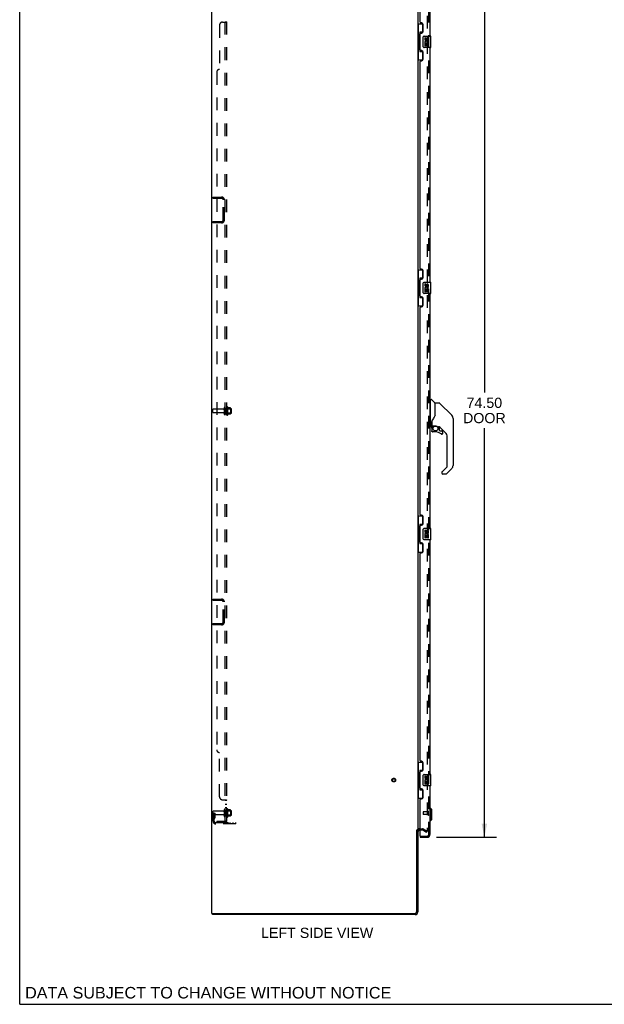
# Model space of a CAD drawing. Header units: inches. Extents: x 0 to 202, y 0 to 130.
# Tile 1 of 23: x 0 to 51, y 0 to 86. Entities that reach past the tile are written whole.
import ezdxf

# ---------------------------------------------------------------- set-up
doc = ezdxf.new("R2010")
doc.units = ezdxf.units.IN
doc.header["$LTSCALE"] = 11.084473
doc.header["$MEASUREMENT"] = 0
doc.linetypes.add('HIDDEN', pattern=[0.2, 0.1, -0.1])
doc.layers.get('0').update_dxf_attribs({"linetype": 'CONTINUOUS'})
for name, color, linetype in [('DEFAULT_2', 8, 'HIDDEN'), ('DIMENSIONS', 7, 'CONTINUOUS'), ('DOOR_ASSEMBLY', 7, 'CONTINUOUS'), ('SUBPANEL', 7, 'CONTINUOUS')]:
    doc.layers.add(name, color=color, linetype=linetype)
doc.styles.get("Standard").update_dxf_attribs({"font": 'arial.ttf'})
doc.dimstyles.new('DIMSTYLE_1', dxfattribs={"dimtxt": 0.889129, "dimasz": 1.185505, "dimexe": 0.09, "dimexo": 0.07, "dimgap": 0.0375, "dimtad": 0, "dimtih": 1, "dimtoh": 1, "dimzin": 4, "dimdsep": 46, "dimtxsty": 'Standard', "dimblk": '_FILLED', "dimblk1": '_FILLED', "dimblk2": '_FILLED', "dimcen": 0.09, "dimadec": 3, "dimazin": 1, "dimtfac": 1, "dimtdec": 3, "dimtofl": 0, "dimtmove": 0, "dimatfit": 3, "dimldrblk": '_FILLED', "dimfxl": 0, "dimtolj": 1, "dimtzin": 4, "dimarcsym": 0})

# ---------------------------------------------------------------- blocks, each defined once
blk = doc.blocks.new('_FILLED')
at = {"color": 0, "linetype": 'ByBlock'}
blk.add_solid([(0, 0), (-1, 0.2), (-1, -0.2)], dxfattribs=at)
blk = doc.blocks.new('*D4')
at = {"layer": 'DIMENSIONS', "color": 2, "linetype": 'Continuous'}
for p, q in [((36.418, 89.089), (41.651, 89.089)), ((40.584, 89.089), (40.584, 53.441)), ((40.584, 14.589), (40.584, 50.329)), ((36.418, 14.589), (41.651, 14.589))]:
    blk.add_line(p, q, dxfattribs=at)
at = {"layer": 'DIMENSIONS', "color": 2, "linetype": 'Continuous', "xscale": 1.1855051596, "yscale": 1.1855051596, "zscale": 1.1855051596}
for p, rotation in [((40.584, 89.089), 90), ((40.584, 14.589), 270)]:
    blk.add_blockref('_FILLED', p, dxfattribs=dict(at, rotation=rotation))
at = {"layer": 'DIMENSIONS', "color": 2, "linetype": 'Continuous', "insert": (40.584, 52.996), "char_height": 0.8891, "width": 3.72178, "attachment_point": 2, "line_spacing_factor": 0.9}
blk.add_mtext('74.50\\PDOOR', dxfattribs=at)

msp = doc.modelspace()

# ---------------------------------------------------------------- linework, layer by layer
at = {"color": 7, "linetype": 'Continuous'}
for p, q in [((0, 0), (0, 130.406)), ((16.777, 7.943), (16.777, 91.735)), ((34.777, 88.391), (34.777, 15.287)), ((34.673, 8.086), (34.673, 15.246)), ((34.673, 15.235), (34.777, 15.235)), ((34.777, 15.235), (34.777, 8.086)), ((34.92, 15.235), (34.981, 15.235)), ((16.777, 7.943), (16.835, 7.943)), ((16.829, 7.839), (16.829, 7.943)), ((34.531, 7.839), (16.829, 7.839)), ((16.865, 7.943), (34.531, 7.943)), ((0, 0), (201.536, 0))]:
    msp.add_line(p, q, dxfattribs=at)
at = {"color": 3, "linetype": 'Continuous'}
msp.add_line((16.835, 7.943), (16.865, 7.943), dxfattribs=at)
at = {"color": 7, "linetype": 'Continuous'}
for centre, radius, start, end in [((34.92, 15.093), 0.142, 90, 180), ((34.531, 8.086), 0.246, 270, 360), ((34.531, 8.086), 0.142, 270, 360)]:
    msp.add_arc(centre, radius, start, end, dxfattribs=at)
at = {"layer": 'DEFAULT_2', "color": 8, "linetype": 'HIDDEN'}
for p, q in [((35.59, 88.573), (35.59, 15.105)), ((16.881, 70.423), (16.881, 70.527)), ((16.881, 70.527), (17.635, 70.527)), ((16.881, 70.423), (17.635, 70.423)), ((17.777, 68.523), (17.777, 70.28)), ((17.881, 68.523), (17.881, 70.28)), ((16.881, 68.381), (16.881, 68.277)), ((16.881, 68.381), (17.635, 68.381)), ((17.635, 68.277), (16.881, 68.277)), ((16.881, 51.703), (16.881, 51.975)), ((17.791, 52.005), (16.911, 52.005)), ((17.791, 51.673), (16.911, 51.673)), ((17.853, 52.104), (17.853, 51.575)), ((17.959, 52.104), (17.959, 51.575)), ((18.476, 52.022), (17.959, 52.022)), ((18.476, 51.656), (17.959, 51.656)), ((18.084, 52.173), (18.084, 51.505)), ((18.104, 52.023), (18.084, 52.043)), ((18.104, 51.656), (18.084, 51.636)), ((18.104, 52.023), (18.104, 51.656)), ((18.104, 52.023), (18.4, 52.023)), ((18.104, 51.656), (18.4, 51.656)), ((18.154, 52.195), (18.154, 51.483)), ((18.41, 52.117), (18.182, 52.117)), ((18.4, 52.023), (18.42, 52.043)), ((18.4, 52.023), (18.4, 51.656)), ((18.4, 51.656), (18.42, 51.636)), ((18.42, 52.095), (18.42, 51.583)), ((18.506, 51.686), (18.506, 51.992)), ((18.41, 51.562), (18.182, 51.562)), ((16.881, 35.402), (17.635, 35.402)), ((16.881, 35.298), (16.881, 35.402)), ((16.881, 35.298), (17.635, 35.298)), ((17.777, 33.398), (17.777, 35.155)), ((17.881, 33.398), (17.881, 35.155)), ((16.881, 33.256), (17.635, 33.256)), ((16.881, 33.256), (16.881, 33.152)), ((17.635, 33.152), (16.881, 33.152)), ((16.881, 16.013), (16.881, 16.85)), ((16.985, 16.714), (16.881, 16.714)), ((17.791, 16.88), (16.911, 16.88)), ((17.791, 16.548), (16.911, 16.548)), ((16.969, 16.368), (16.92, 16.3)), ((16.971, 16.374), (16.971, 16.714)), ((16.971, 16.539), (17.075, 16.539)), ((16.985, 16.714), (17.075, 16.714)), ((16.985, 16.013), (16.985, 16.714)), ((17.075, 16.374), (17.075, 16.714)), ((17.853, 16.979), (17.853, 16.45)), ((17.959, 16.979), (17.959, 16.45)), ((18.476, 16.897), (17.959, 16.897)), ((18.476, 16.531), (17.959, 16.531)), ((18.084, 17.048), (18.084, 16.38)), ((18.104, 16.898), (18.084, 16.918)), ((18.104, 16.531), (18.084, 16.511)), ((18.104, 16.898), (18.4, 16.898)), ((18.104, 16.898), (18.104, 16.531)), ((18.104, 16.531), (18.4, 16.531)), ((18.154, 17.07), (18.154, 16.358)), ((18.41, 16.992), (18.182, 16.992)), ((18.41, 16.437), (18.182, 16.437)), ((18.4, 16.898), (18.42, 16.918)), ((18.4, 16.898), (18.4, 16.531)), ((18.4, 16.531), (18.42, 16.511)), ((18.42, 16.97), (18.42, 16.458)), ((18.506, 16.561), (18.506, 16.867)), ((17.054, 16.307), (17.005, 16.239)), ((17.128, 15.87), (18.881, 15.87)), ((18.881, 15.766), (17.128, 15.766)), ((18.378, 15.766), (18.378, 15.87)), ((18.634, 15.766), (18.634, 15.87)), ((18.881, 15.766), (18.881, 15.87)), ((34.92, 15.339), (35.181, 15.339)), ((34.981, 15.235), (35.181, 15.235)), ((35.198, 15.231), (35.538, 15.034)), ((35.25, 15.321), (35.59, 15.125)), ((35.538, 15.034), (35.59, 15.125))]:
    msp.add_line(p, q, dxfattribs=at)
for points in [[(35.572, 15.085), (35.572, 15.085), (35.57, 15.085), (35.568, 15.085), (35.566, 15.086), (35.565, 15.087)], [(35.59, 15.105), (35.59, 15.102), (35.589, 15.1), (35.589, 15.098), (35.588, 15.096), (35.587, 15.094), (35.586, 15.092), (35.585, 15.09), (35.583, 15.089), (35.581, 15.088), (35.58, 15.086), (35.578, 15.086), (35.576, 15.085), (35.574, 15.085), (35.572, 15.085)]]:
    msp.add_lwpolyline(points, dxfattribs=at)
for radius in [0.164, 0.124]:
    msp.add_circle((32.673, 19.589), radius, dxfattribs=at)
for centre, radius, start, end in [((17.635, 70.28), 0.246, 0, 90), ((17.635, 70.28), 0.142, 0, 90), ((17.635, 68.523), 0.246, 270, 360), ((17.635, 68.523), 0.142, 270, 360), ((16.911, 51.975), 0.03, 90, 180), ((16.911, 51.703), 0.03, 180, 270), ((17.791, 52.068), 0.0625, 270, 360), ((17.791, 51.611), 0.0625, 0, 90), ((17.906, 52.104), 0.053, 360, 180), ((18.123, 52.173), 0.0384, 34.44966, 180), ((17.554, 51.839), 0.698, 23.96793, 30.66313), ((18.201, 52.127), 0.01, 203.96793, 270), ((18.41, 52.107), 0.01, 5.19383, 90), ((18.279, 52.095), 0.141, 0, 5.20805), ((18.476, 51.992), 0.03, 359.99999, 90), ((18.476, 51.686), 0.03, 270, 0.00001), ((17.906, 51.575), 0.053, 180, 0), ((18.123, 51.505), 0.0384, 180, 325.55034), ((17.554, 51.839), 0.698, 329.33687, 336.03207), ((18.201, 51.552), 0.01, 90, 156.03207), ((18.41, 51.572), 0.01, 270, 354.80617), ((18.279, 51.583), 0.141, 354.79195, 360), ((17.635, 35.155), 0.246, 0, 90), ((17.635, 35.155), 0.142, 0, 90), ((17.635, 33.398), 0.246, 270, 360), ((17.635, 33.398), 0.142, 270, 360), ((16.911, 16.85), 0.03, 90, 180), ((16.911, 16.578), 0.03, 180, 270), ((16.961, 16.374), 0.01, 324.24611, 360), ((16.961, 16.374), 0.114, 324.24611, 360), ((17.791, 16.943), 0.0625, 270, 360), ((17.791, 16.486), 0.0625, 0, 90), ((17.906, 16.979), 0.053, 360, 180), ((17.906, 16.45), 0.053, 180, 0), ((18.123, 17.048), 0.0384, 34.44966, 180), ((18.123, 16.38), 0.0384, 180, 325.55034), ((17.554, 16.714), 0.698, 23.96793, 30.66313), ((17.554, 16.714), 0.698, 329.33687, 336.03207), ((18.201, 17.002), 0.01, 203.96793, 270), ((18.201, 16.427), 0.01, 90, 156.03207), ((18.41, 16.982), 0.01, 5.19383, 90), ((18.41, 16.447), 0.01, 270, 354.80617), ((18.279, 16.97), 0.141, 0, 5.20805), ((18.279, 16.458), 0.141, 354.79195, 360), ((18.476, 16.867), 0.03, 359.99999, 90), ((18.476, 16.561), 0.03, 270, 0.00001), ((17.089, 16.178), 0.208, 144.24611, 180), ((17.128, 16.013), 0.246, 180, 270), ((17.089, 16.178), 0.104, 144.24611, 180), ((17.128, 16.013), 0.142, 180, 270), ((34.92, 15.093), 0.246, 90, 180), ((35.181, 15.202), 0.137, 60, 90), ((35.181, 15.202), 0.033, 60, 90)]:
    msp.add_arc(centre, radius, start, end, dxfattribs=at)
at = {"layer": 'DOOR_ASSEMBLY', "color": 3, "linetype": 'Continuous'}
for p, q in [((34.981, 85.797), (34.981, 88.965)), ((35.835, 88.843), (35.835, 84.589)), ((35.101, 85.737), (35.041, 85.737)), ((35.231, 84.987), (35.231, 85.607)), ((34.981, 83.382), (34.981, 84.797)), ((35.041, 84.857), (35.101, 84.857)), ((35.835, 83.589), (35.835, 63.089)), ((35.101, 83.322), (35.041, 83.322)), ((35.231, 82.572), (35.231, 83.192)), ((34.981, 64.297), (34.981, 82.382)), ((35.041, 82.442), (35.101, 82.442)), ((35.101, 64.237), (35.041, 64.237)), ((35.231, 63.487), (35.231, 64.107)), ((34.981, 61.882), (34.981, 63.297)), ((35.041, 63.357), (35.101, 63.357)), ((35.835, 62.089), (35.835, 41.589)), ((35.101, 61.822), (35.041, 61.822)), ((35.231, 61.072), (35.231, 61.692)), ((34.981, 42.797), (34.981, 60.882)), ((35.041, 60.942), (35.101, 60.942)), ((35.101, 42.737), (35.041, 42.737)), ((35.231, 41.987), (35.231, 42.607)), ((34.981, 40.382), (34.981, 41.797)), ((35.041, 41.857), (35.101, 41.857)), ((35.835, 40.589), (35.835, 20.089)), ((35.101, 40.322), (35.041, 40.322)), ((35.231, 39.572), (35.231, 40.192)), ((34.981, 21.297), (34.981, 39.382)), ((35.041, 39.442), (35.101, 39.442)), ((35.101, 21.237), (35.041, 21.237)), ((35.231, 20.487), (35.231, 21.107)), ((34.981, 18.882), (34.981, 20.297)), ((35.041, 20.357), (35.101, 20.357)), ((35.835, 19.089), (35.835, 14.836)), ((35.101, 18.822), (35.041, 18.822)), ((35.231, 18.072), (35.231, 18.692)), ((34.981, 14.713), (34.981, 17.882)), ((35.041, 17.942), (35.101, 17.942)), ((34.981, 14.589), (35.589, 14.589))]:
    msp.add_line(p, q, dxfattribs=at)
at = {"layer": 'DOOR_ASSEMBLY', "color": 8, "linetype": 'HIDDEN'}
for p, q in [((35.731, 14.836), (35.731, 88.843)), ((35.231, 16.807), (35.231, 16.579)), ((35.688, 16.817), (35.241, 16.817)), ((35.688, 16.569), (35.241, 16.569)), ((35.688, 16.835), (35.688, 16.551)), ((35.001, 14.693), (35.589, 14.693))]:
    msp.add_line(p, q, dxfattribs=at)
at = {"layer": 'DOOR_ASSEMBLY', "color": 7, "linetype": 'Continuous'}
for p, q in [((34.777, 85.664), (35.218, 85.664)), ((34.816, 85.664), (34.816, 84.639)), ((35.181, 85.664), (35.181, 84.884)), ((34.795, 84.639), (34.795, 83.539)), ((34.795, 84.639), (34.917, 84.639)), ((34.917, 84.669), (34.917, 84.69)), ((34.917, 83.539), (34.917, 84.639)), ((34.954, 84.929), (34.954, 83.249)), ((35.181, 84.929), (34.954, 84.929)), ((35.24, 83.689), (35.24, 84.489)), ((35.34, 84.589), (35.88, 84.589)), ((35.378, 84.435), (35.378, 84.299)), ((35.441, 84.435), (35.378, 84.435)), ((35.441, 84.299), (35.441, 84.435)), ((35.506, 84.361), (35.506, 84.292)), ((35.566, 84.299), (35.566, 84.34)), ((35.629, 84.341), (35.629, 84.204)), ((35.692, 84.204), (35.692, 84.341)), ((35.895, 83.604), (35.895, 84.574)), ((34.795, 83.539), (34.917, 83.539)), ((34.816, 83.539), (34.816, 82.514)), ((34.917, 83.488), (34.917, 83.509)), ((35.88, 83.589), (35.34, 83.589)), ((35.378, 83.974), (35.378, 83.743)), ((35.396, 83.974), (35.378, 83.974)), ((35.378, 83.743), (35.441, 83.743)), ((35.43, 83.974), (35.458, 83.993)), ((35.43, 83.974), (35.692, 83.974)), ((35.441, 83.743), (35.441, 83.911)), ((35.441, 83.911), (35.506, 83.911)), ((35.506, 83.911), (35.506, 83.775)), ((35.506, 83.775), (35.566, 83.775)), ((35.566, 83.775), (35.566, 83.911)), ((35.566, 83.911), (35.629, 83.911)), ((35.622, 84.01), (35.679, 83.985)), ((35.629, 84.204), (35.692, 84.204)), ((35.629, 83.911), (35.629, 83.743)), ((35.629, 83.743), (35.692, 83.743)), ((35.692, 83.743), (35.692, 83.974)), ((34.954, 83.249), (35.181, 83.249)), ((35.181, 83.294), (35.181, 82.514)), ((34.777, 82.514), (35.218, 82.514)), ((34.777, 64.164), (35.218, 64.164)), ((34.816, 64.164), (34.816, 63.139)), ((35.181, 64.164), (35.181, 63.384)), ((34.795, 63.139), (34.795, 62.039)), ((34.795, 63.139), (34.917, 63.139)), ((34.917, 63.169), (34.917, 63.19)), ((34.917, 62.039), (34.917, 63.139)), ((34.954, 63.429), (34.954, 61.749)), ((35.181, 63.429), (34.954, 63.429)), ((35.24, 62.189), (35.24, 62.989)), ((35.34, 63.089), (35.88, 63.089)), ((35.378, 62.935), (35.378, 62.799)), ((35.441, 62.935), (35.378, 62.935)), ((35.441, 62.799), (35.441, 62.935)), ((35.506, 62.861), (35.506, 62.792)), ((35.566, 62.799), (35.566, 62.84)), ((35.629, 62.841), (35.629, 62.704)), ((35.692, 62.704), (35.692, 62.841)), ((35.895, 62.104), (35.895, 63.074)), ((34.795, 62.039), (34.917, 62.039)), ((34.816, 62.039), (34.816, 61.014)), ((34.917, 61.988), (34.917, 62.009)), ((35.88, 62.089), (35.34, 62.089)), ((35.378, 62.474), (35.378, 62.243)), ((35.396, 62.474), (35.378, 62.474)), ((35.378, 62.243), (35.441, 62.243)), ((35.43, 62.474), (35.458, 62.493)), ((35.43, 62.474), (35.692, 62.474)), ((35.441, 62.243), (35.441, 62.411)), ((35.441, 62.411), (35.506, 62.411)), ((35.506, 62.411), (35.506, 62.275)), ((35.506, 62.275), (35.566, 62.275)), ((35.566, 62.275), (35.566, 62.411)), ((35.566, 62.411), (35.629, 62.411)), ((35.622, 62.51), (35.679, 62.485)), ((35.629, 62.704), (35.692, 62.704)), ((35.629, 62.411), (35.629, 62.243)), ((35.629, 62.243), (35.692, 62.243)), ((35.692, 62.243), (35.692, 62.474)), ((34.954, 61.749), (35.181, 61.749)), ((35.181, 61.794), (35.181, 61.014)), ((34.777, 61.014), (35.218, 61.014)), ((35.875, 52.784), (35.835, 52.784)), ((35.875, 50.469), (35.875, 52.835)), ((35.882, 52.843), (35.937, 52.843)), ((36.26, 52.537), (35.965, 52.831)), ((36.268, 52.516), (36.268, 51.464)), ((36.276, 51.476), (36.276, 52.52)), ((36.637, 52.528), (36.284, 52.528)), ((36.693, 52.505), (37.736, 51.462)), ((36.268, 51.652), (36.27, 51.652)), ((37.43, 51.768), (37.43, 51.768)), ((37.736, 51.462), (37.442, 51.756)), ((35.993, 50.906), (35.993, 50.903)), ((35.993, 50.903), (35.993, 50.5)), ((36.002, 50.932), (36, 50.907)), ((36, 50.552), (36, 50.907)), ((36, 50.861), (36, 50.863)), ((37.803, 51.372), (37.803, 51.372)), ((37.851, 51.184), (37.851, 47.081)), ((35.875, 50.52), (35.835, 50.52)), ((35.953, 50.461), (35.882, 50.461)), ((35.997, 50.328), (35.997, 50.09)), ((35.999, 50.328), (36.008, 50.328)), ((36.008, 50.09), (35.999, 50.09)), ((36.02, 50.532), (36.315, 50.532)), ((36.119, 50.532), (36.054, 50.467)), ((36.06, 50.462), (36.058, 50.464)), ((36.062, 50.459), (36.06, 50.462)), ((36.312, 50.012), (36.075, 50.012)), ((36.315, 50.532), (36.319, 50.532)), ((36.51, 50.461), (36.512, 50.461)), ((36.512, 50.461), (36.588, 50.461)), ((36.626, 50.457), (36.626, 50.174)), ((36.63, 50.166), (36.702, 50.094)), ((37.166, 49.965), (36.671, 50.46)), ((36.71, 50.09), (36.863, 50.09)), ((36.941, 50.012), (36.941, 49.892)), ((36.939, 49.892), (36.931, 49.892)), ((37.339, 46.995), (37.339, 49.547)), ((36.867, 46.466), (36.867, 46.406)), ((36.88, 46.504), (36.88, 46.503)), ((36.885, 46.508), (37.316, 46.94)), ((37.736, 46.802), (37.283, 46.35)), ((37.228, 46.327), (36.945, 46.327)), ((34.777, 42.664), (35.218, 42.664)), ((34.816, 42.664), (34.816, 41.639)), ((35.181, 42.664), (35.181, 41.884)), ((34.795, 41.639), (34.917, 41.639)), ((34.795, 41.639), (34.795, 40.539)), ((34.917, 41.669), (34.917, 41.69)), ((34.917, 40.539), (34.917, 41.639)), ((35.181, 41.929), (34.954, 41.929)), ((34.954, 41.929), (34.954, 40.249)), ((35.24, 40.689), (35.24, 41.489)), ((35.34, 41.589), (35.88, 41.589)), ((35.441, 41.435), (35.378, 41.435)), ((35.378, 41.435), (35.378, 41.299)), ((35.441, 41.299), (35.441, 41.435)), ((35.506, 41.361), (35.506, 41.292)), ((35.566, 41.299), (35.566, 41.34)), ((35.629, 41.341), (35.629, 41.204)), ((35.692, 41.204), (35.692, 41.341)), ((35.895, 40.604), (35.895, 41.574)), ((34.795, 40.539), (34.917, 40.539)), ((34.816, 40.539), (34.816, 39.514)), ((34.917, 40.488), (34.917, 40.509)), ((35.88, 40.589), (35.34, 40.589)), ((35.396, 40.974), (35.378, 40.974)), ((35.378, 40.974), (35.378, 40.743)), ((35.378, 40.743), (35.441, 40.743)), ((35.43, 40.974), (35.458, 40.993)), ((35.43, 40.974), (35.692, 40.974)), ((35.441, 40.911), (35.506, 40.911)), ((35.441, 40.743), (35.441, 40.911)), ((35.506, 40.911), (35.506, 40.775)), ((35.506, 40.775), (35.566, 40.775)), ((35.566, 40.911), (35.629, 40.911)), ((35.566, 40.775), (35.566, 40.911)), ((35.622, 41.01), (35.679, 40.985)), ((35.629, 41.204), (35.692, 41.204)), ((35.629, 40.911), (35.629, 40.743)), ((35.629, 40.743), (35.692, 40.743)), ((35.692, 40.743), (35.692, 40.974)), ((34.954, 40.249), (35.181, 40.249)), ((35.181, 40.294), (35.181, 39.514)), ((34.777, 39.514), (35.218, 39.514)), ((34.777, 21.164), (35.218, 21.164)), ((34.816, 21.164), (34.816, 20.139)), ((35.181, 21.164), (35.181, 20.384)), ((34.795, 20.139), (34.917, 20.139)), ((34.795, 20.139), (34.795, 19.039)), ((34.917, 20.169), (34.917, 20.19)), ((34.917, 19.039), (34.917, 20.139)), ((35.181, 20.429), (34.954, 20.429)), ((34.954, 20.429), (34.954, 18.749)), ((35.24, 19.189), (35.24, 19.989)), ((35.34, 20.089), (35.88, 20.089)), ((35.441, 19.935), (35.378, 19.935)), ((35.378, 19.935), (35.378, 19.799)), ((35.441, 19.799), (35.441, 19.935)), ((35.506, 19.861), (35.506, 19.792)), ((35.566, 19.799), (35.566, 19.84)), ((35.629, 19.841), (35.629, 19.704)), ((35.692, 19.704), (35.692, 19.841)), ((35.895, 19.104), (35.895, 20.074)), ((34.795, 19.039), (34.917, 19.039)), ((34.816, 19.039), (34.816, 18.014)), ((34.917, 18.988), (34.917, 19.009)), ((35.88, 19.089), (35.34, 19.089)), ((35.396, 19.474), (35.378, 19.474)), ((35.378, 19.474), (35.378, 19.243)), ((35.378, 19.243), (35.441, 19.243)), ((35.43, 19.474), (35.458, 19.493)), ((35.43, 19.474), (35.692, 19.474)), ((35.441, 19.411), (35.506, 19.411)), ((35.441, 19.243), (35.441, 19.411)), ((35.506, 19.411), (35.506, 19.275)), ((35.506, 19.275), (35.566, 19.275)), ((35.566, 19.411), (35.629, 19.411)), ((35.566, 19.275), (35.566, 19.411)), ((35.622, 19.51), (35.679, 19.485)), ((35.629, 19.704), (35.692, 19.704)), ((35.629, 19.411), (35.629, 19.243)), ((35.629, 19.243), (35.692, 19.243)), ((35.692, 19.243), (35.692, 19.474)), ((34.954, 18.749), (35.181, 18.749)), ((35.181, 18.794), (35.181, 18.014)), ((34.777, 18.014), (35.218, 18.014)), ((35.875, 17.141), (35.835, 17.141)), ((35.993, 17.023), (35.875, 17.141)), ((35.875, 16.038), (35.875, 17.141)), ((35.993, 16.157), (35.993, 17.023)), ((35.875, 16.038), (35.835, 16.038)), ((35.993, 16.157), (35.875, 16.038)), ((34.981, 14.693), (35.001, 14.693)), ((34.981, 14.693), (34.981, 14.589))]:
    msp.add_line(p, q, dxfattribs=at)
for points in [[(34.954, 84.905), (34.954, 84.902), (34.955, 84.898), (34.956, 84.894), (34.957, 84.89), (34.959, 84.885), (34.961, 84.88), (34.963, 84.875), (34.966, 84.869), (34.97, 84.862), (34.973, 84.855), (34.978, 84.848), (34.983, 84.84), (34.988, 84.832), (34.99, 84.828)], [(35.24, 84.489), (35.24, 84.495), (35.241, 84.502), (35.242, 84.508), (35.243, 84.514), (35.245, 84.52), (35.247, 84.525)], [(35.247, 83.653), (35.245, 83.659), (35.243, 83.664), (35.242, 83.67), (35.241, 83.677), (35.24, 83.683), (35.24, 83.689)], [(34.99, 83.35), (34.988, 83.346), (34.983, 83.338), (34.978, 83.33), (34.973, 83.323), (34.97, 83.316), (34.966, 83.31), (34.963, 83.304), (34.961, 83.298), (34.959, 83.293), (34.957, 83.288), (34.956, 83.284), (34.955, 83.28), (34.954, 83.276), (34.954, 83.273)], [(34.954, 63.405), (34.954, 63.402), (34.955, 63.398), (34.956, 63.394), (34.957, 63.39), (34.959, 63.385), (34.961, 63.38), (34.963, 63.375), (34.966, 63.369), (34.97, 63.362), (34.973, 63.355), (34.978, 63.348), (34.983, 63.34), (34.988, 63.332), (34.99, 63.328)], [(35.24, 62.989), (35.24, 62.995), (35.241, 63.002), (35.242, 63.008), (35.243, 63.014), (35.245, 63.02), (35.247, 63.025)], [(35.247, 62.153), (35.245, 62.159), (35.243, 62.164), (35.242, 62.17), (35.241, 62.177), (35.24, 62.183), (35.24, 62.189)], [(34.99, 61.85), (34.988, 61.846), (34.983, 61.838), (34.978, 61.83), (34.973, 61.823), (34.97, 61.816), (34.966, 61.81), (34.963, 61.804), (34.961, 61.798), (34.959, 61.793), (34.957, 61.788), (34.956, 61.784), (34.955, 61.78), (34.954, 61.776), (34.954, 61.773)], [(36.693, 52.505), (36.685, 52.512), (36.677, 52.517), (36.667, 52.522), (36.658, 52.525), (36.647, 52.527), (36.637, 52.528)], [(36.27, 51.652), (36.273, 51.65), (36.274, 51.649), (36.275, 51.648), (36.276, 51.646), (36.276, 51.645)], [(35.993, 50.91), (35.993, 50.908), (35.993, 50.906)], [(35.993, 50.811), (35.993, 50.818), (35.993, 50.824), (35.994, 50.831), (35.995, 50.837), (35.996, 50.844), (35.997, 50.851)], [(35.997, 50.85), (35.998, 50.854), (35.999, 50.858), (36, 50.861)], [(36.054, 51.078), (36.043, 51.062), (36.028, 51.033), (36.015, 51.001), (36.006, 50.967), (36.002, 50.932)], [(36.276, 51.485), (36.255, 51.427), (36.224, 51.359), (36.188, 51.288), (36.146, 51.216), (36.099, 51.143), (36.054, 51.078)], [(37.843, 51.261), (37.836, 51.291), (37.822, 51.331), (37.804, 51.369), (37.782, 51.405), (37.757, 51.439), (37.736, 51.462)], [(35.999, 50.328), (35.999, 50.343), (36.001, 50.358), (36.004, 50.373), (36.008, 50.388), (36.014, 50.402), (36.02, 50.416), (36.027, 50.43), (36.036, 50.442), (36.045, 50.454), (36.056, 50.466)], [(36.075, 50.014), (36.067, 50.014), (36.058, 50.016), (36.05, 50.018), (36.042, 50.021), (36.035, 50.026), (36.028, 50.031), (36.021, 50.036), (36.015, 50.043), (36.011, 50.05), (36.006, 50.057), (36.003, 50.065), (36.001, 50.073), (35.999, 50.082), (35.999, 50.09)], [(36.062, 50.459), (36.052, 50.449), (36.043, 50.437), (36.035, 50.425), (36.028, 50.412), (36.022, 50.399), (36.017, 50.385), (36.013, 50.371), (36.01, 50.357), (36.008, 50.343), (36.008, 50.328)], [(36.008, 50.09), (36.008, 50.083), (36.01, 50.075), (36.012, 50.068), (36.015, 50.061), (36.018, 50.054), (36.023, 50.048), (36.028, 50.043), (36.033, 50.038), (36.039, 50.033), (36.046, 50.029), (36.053, 50.027), (36.06, 50.024), (36.068, 50.023), (36.075, 50.023)], [(36.058, 50.464), (36.057, 50.464), (36.056, 50.465), (36.056, 50.465), (36.056, 50.466)], [(36.075, 50.014), (36.075, 50.014), (36.075, 50.015), (36.075, 50.015), (36.075, 50.016), (36.075, 50.018), (36.075, 50.019), (36.075, 50.023)], [(36.319, 50.532), (36.332, 50.532), (36.346, 50.531), (36.359, 50.529), (36.371, 50.526), (36.383, 50.523), (36.395, 50.52), (36.405, 50.516), (36.415, 50.512), (36.425, 50.508), (36.433, 50.504), (36.441, 50.5), (36.448, 50.496), (36.455, 50.492), (36.461, 50.488), (36.467, 50.485), (36.472, 50.482), (36.477, 50.479), (36.485, 50.473)], [(36.485, 50.473), (36.488, 50.471), (36.491, 50.469), (36.494, 50.467), (36.497, 50.466), (36.5, 50.464)], [(36.5, 50.464), (36.503, 50.463), (36.506, 50.462), (36.51, 50.461)], [(36.863, 49.816), (36.854, 49.816), (36.845, 49.818), (36.837, 49.82), (36.829, 49.824), (36.821, 49.828), (36.814, 49.833)], [(36.82, 49.84), (36.826, 49.835), (36.833, 49.832), (36.84, 49.829), (36.847, 49.826), (36.855, 49.825), (36.862, 49.824), (36.87, 49.825), (36.877, 49.826), (36.885, 49.828), (36.892, 49.831), (36.899, 49.835), (36.905, 49.839), (36.911, 49.844), (36.916, 49.85), (36.92, 49.856), (36.924, 49.863), (36.927, 49.87), (36.929, 49.877), (36.93, 49.885), (36.931, 49.892)], [(36.939, 49.892), (36.939, 49.884), (36.938, 49.875), (36.935, 49.867), (36.932, 49.859), (36.928, 49.852), (36.923, 49.845), (36.917, 49.838), (36.911, 49.832), (36.904, 49.827), (36.896, 49.823), (36.888, 49.82), (36.88, 49.818), (36.871, 49.816), (36.863, 49.816)], [(36.885, 46.508), (36.884, 46.507), (36.883, 46.507), (36.882, 46.506), (36.881, 46.505), (36.88, 46.504)], [(34.954, 41.905), (34.954, 41.902), (34.955, 41.898), (34.956, 41.894), (34.957, 41.89), (34.959, 41.885), (34.961, 41.88), (34.963, 41.875), (34.966, 41.869), (34.97, 41.862), (34.973, 41.855), (34.978, 41.848), (34.983, 41.84), (34.988, 41.832), (34.99, 41.828)], [(35.24, 41.489), (35.24, 41.495), (35.241, 41.502), (35.242, 41.508), (35.243, 41.514), (35.245, 41.52), (35.247, 41.525)], [(35.247, 40.653), (35.245, 40.659), (35.243, 40.664), (35.242, 40.67), (35.241, 40.677), (35.24, 40.683), (35.24, 40.689)], [(34.99, 40.35), (34.988, 40.346), (34.983, 40.338), (34.978, 40.33), (34.973, 40.323), (34.97, 40.316), (34.966, 40.31), (34.963, 40.304), (34.961, 40.298), (34.959, 40.293), (34.957, 40.288), (34.956, 40.284), (34.955, 40.28), (34.954, 40.276), (34.954, 40.273)], [(34.954, 20.405), (34.954, 20.402), (34.955, 20.398), (34.956, 20.394), (34.957, 20.39), (34.959, 20.385), (34.961, 20.38), (34.963, 20.375), (34.966, 20.369), (34.97, 20.362), (34.973, 20.355), (34.978, 20.348), (34.983, 20.34), (34.988, 20.332), (34.99, 20.328)], [(35.24, 19.989), (35.24, 19.995), (35.241, 20.002), (35.242, 20.008), (35.243, 20.014), (35.245, 20.02), (35.247, 20.025)], [(35.247, 19.153), (35.245, 19.159), (35.243, 19.164), (35.242, 19.17), (35.241, 19.177), (35.24, 19.183), (35.24, 19.189)], [(34.99, 18.85), (34.988, 18.846), (34.983, 18.838), (34.978, 18.83), (34.973, 18.823), (34.97, 18.816), (34.966, 18.81), (34.963, 18.804), (34.961, 18.798), (34.959, 18.793), (34.957, 18.788), (34.956, 18.784), (34.955, 18.78), (34.954, 18.776), (34.954, 18.773)]]:
    msp.add_lwpolyline(points, dxfattribs=at)
msp.add_circle((36.312, 50.307), 0.217, dxfattribs=at)
at = {"layer": 'DOOR_ASSEMBLY', "color": 3, "linetype": 'Continuous'}
for centre, radius, start, end in [((35.041, 85.797), 0.06, 180, 270), ((35.101, 85.607), 0.13, 0, 90), ((35.041, 84.797), 0.06, 90, 180), ((35.101, 84.987), 0.13, 270, 360), ((35.041, 83.382), 0.06, 180, 270), ((35.101, 83.192), 0.13, 0, 90), ((35.041, 82.382), 0.06, 90, 180), ((35.101, 82.572), 0.13, 270, 360), ((35.041, 64.297), 0.06, 180, 270), ((35.101, 64.107), 0.13, 0, 90), ((35.041, 63.297), 0.06, 90, 180), ((35.101, 63.487), 0.13, 270, 360), ((35.041, 61.882), 0.06, 180, 270), ((35.101, 61.692), 0.13, 0, 90), ((35.041, 60.882), 0.06, 90, 180), ((35.101, 61.072), 0.13, 270, 360), ((35.041, 42.797), 0.06, 180, 270), ((35.101, 42.607), 0.13, 0, 90), ((35.041, 41.797), 0.06, 90, 180), ((35.101, 41.987), 0.13, 270, 360), ((35.041, 40.382), 0.06, 180, 270), ((35.101, 40.192), 0.13, 0, 90), ((35.101, 39.572), 0.13, 270, 360), ((35.041, 39.382), 0.06, 90, 180), ((35.041, 21.297), 0.06, 180, 270), ((35.101, 21.107), 0.13, 0, 90), ((35.041, 20.297), 0.06, 90, 180), ((35.101, 20.487), 0.13, 270, 360), ((35.041, 18.882), 0.06, 180, 270), ((35.101, 18.692), 0.13, 0, 90), ((35.101, 18.072), 0.13, 270, 360), ((35.041, 17.882), 0.06, 90, 180), ((35.001, 14.713), 0.02, 180, 270), ((35.589, 14.836), 0.246, 270, 360)]:
    msp.add_arc(centre, radius, start, end, dxfattribs=at)
at = {"layer": 'DOOR_ASSEMBLY', "color": 7, "linetype": 'Continuous'}
for centre, radius, start, end in [((35.34, 84.489), 0.1, 90, 158.79459), ((35.598, 84.341), 0.0943, 68.69989, 167.43379), ((35.598, 84.341), 0.0314, 0, 180.04847), ((35.598, 84.341), 0.0943, 0, 68.67039), ((35.88, 84.574), 0.015, 0, 90), ((35.34, 83.689), 0.1, 201.20502, 270), ((35.472, 84.299), 0.0943, 180, 360), ((35.532, 84.047), 0.154, 161.41988, 206.19629), ((35.535, 84.047), 0.157, 336.59665, 161.87913), ((35.535, 84.047), 0.157, 205.73705, 207.8532), ((35.472, 84.299), 0.0314, 180, 261.22946), ((35.535, 84.047), 0.0943, 336.59665, 215.11217), ((35.471, 84.303), 0.0362, 263.42855, 341.76278), ((35.88, 83.604), 0.015, 270, 360), ((35.34, 62.989), 0.1, 90, 158.79459), ((35.472, 62.799), 0.0943, 180, 360), ((35.472, 62.799), 0.0314, 180, 261.22946), ((35.598, 62.841), 0.0943, 68.69989, 167.43379), ((35.598, 62.841), 0.0314, 0, 180.04847), ((35.598, 62.841), 0.0943, 0, 68.67039), ((35.88, 63.074), 0.015, 0, 90), ((35.34, 62.189), 0.1, 201.20502, 270), ((35.532, 62.547), 0.154, 161.41988, 206.19629), ((35.535, 62.547), 0.157, 336.59665, 161.87913), ((35.535, 62.547), 0.157, 205.73705, 207.8532), ((35.535, 62.547), 0.0943, 336.59665, 215.11217), ((35.471, 62.803), 0.0362, 263.42855, 341.76278), ((35.88, 62.104), 0.015, 270, 360), ((35.882, 52.835), 0.00787, 90, 180), ((35.937, 52.804), 0.0394, 45, 90), ((36.239, 52.516), 0.0295, 0, 45), ((36.284, 52.52), 0.00787, 90, 180), ((36.256, 52.346), 0.0197, 306.99405, 360), ((37.457, 51.184), 0.394, 20.94788, 45), ((37.457, 51.184), 0.394, 0, 11.2904), ((35.882, 50.469), 0.00787, 180, 270), ((35.953, 50.5), 0.0394, 270, 360), ((36.193, 50.328), 0.197, 135, 180), ((36.075, 50.09), 0.0787, 180, 270), ((36.02, 50.552), 0.0197, 180, 270), ((36.312, 49.224), 0.787, 50.4788, 90), ((36.588, 50.264), 0.197, 50.64978, 90), ((36.638, 50.174), 0.0118, 180, 225), ((36.71, 50.102), 0.0118, 225, 270), ((36.863, 50.012), 0.0787, 0, 90), ((36.749, 49.547), 0.591, 0, 45), ((36.863, 49.892), 0.0787, 230.4788, 360), ((36.926, 46.466), 0.0591, 141.13263, 180), ((37.26, 46.995), 0.0787, 315, 360), ((37.457, 47.081), 0.394, 315, 360), ((36.945, 46.406), 0.0787, 180, 270), ((37.228, 46.406), 0.0787, 270, 315), ((35.34, 41.489), 0.1, 90, 158.79459), ((35.472, 41.299), 0.0943, 180, 360), ((35.472, 41.299), 0.0314, 180, 261.22946), ((35.471, 41.303), 0.0362, 263.42855, 341.76278), ((35.598, 41.341), 0.0943, 68.69989, 167.43379), ((35.598, 41.341), 0.0314, 0, 180.04847), ((35.598, 41.341), 0.0943, 0, 68.67039), ((35.88, 41.574), 0.015, 0, 90), ((35.34, 40.689), 0.1, 201.20502, 270), ((35.532, 41.047), 0.154, 161.41988, 206.19629), ((35.535, 41.047), 0.157, 336.59665, 161.87913), ((35.535, 41.047), 0.157, 205.73705, 207.8532), ((35.535, 41.047), 0.0943, 336.59665, 215.11217), ((35.88, 40.604), 0.015, 270, 360), ((35.34, 19.989), 0.1, 90, 158.79459), ((35.472, 19.799), 0.0943, 180, 360), ((35.472, 19.799), 0.0314, 180, 261.22946), ((35.471, 19.803), 0.0362, 263.42855, 341.76278), ((35.598, 19.841), 0.0943, 68.69989, 167.43379), ((35.598, 19.841), 0.0314, 0, 180.04847), ((35.598, 19.841), 0.0943, 0, 68.67039), ((35.88, 20.074), 0.015, 0, 90), ((35.34, 19.189), 0.1, 201.20502, 270), ((35.532, 19.547), 0.154, 161.41988, 206.19629), ((35.535, 19.547), 0.157, 336.59665, 161.87913), ((35.535, 19.547), 0.157, 205.73705, 207.8532), ((35.535, 19.547), 0.0943, 336.59665, 215.11217), ((35.88, 19.104), 0.015, 270, 360), ((35.671, 14.979), 0.26, 267.41339, 270)]:
    msp.add_arc(centre, radius, start, end, dxfattribs=at)
at = {"layer": 'DOOR_ASSEMBLY', "color": 8, "linetype": 'HIDDEN'}
for centre, radius, start, end in [((35.241, 16.807), 0.01, 90, 180), ((35.241, 16.579), 0.01, 180, 270), ((35.71, 16.835), 0.0215, 0, 180), ((35.71, 16.551), 0.0215, 180, 360), ((35.589, 14.836), 0.142, 270, 360)]:
    msp.add_arc(centre, radius, start, end, dxfattribs=at)
at = {"layer": 'DOOR_ASSEMBLY', "color": 7, "linetype": 'Continuous'}
for centre, start_param, end_param in [((35.021, 84.68), 0.699287, 1.51401), ((35.021, 84.68), -4.655602, -3.84088), ((35.021, 83.499), 0.699287, 1.51401), ((35.021, 83.499), -4.655602, -3.84088), ((35.021, 63.18), 0.699287, 1.51401), ((35.021, 63.18), -4.655602, -3.84088), ((35.021, 61.999), 0.699287, 1.51401), ((35.021, 61.999), -4.655602, -3.84088), ((35.021, 41.68), 0.699287, 1.51401), ((35.021, 41.68), -4.655602, -3.84088), ((35.021, 40.499), 0.699287, 1.51401), ((35.021, 40.499), -4.655602, -3.84088), ((35.021, 20.18), 0.699287, 1.51401), ((35.021, 20.18), -4.655602, -3.84088), ((35.021, 18.999), 0.699287, 1.51401), ((35.021, 18.999), -4.655602, -3.84088)]:
    msp.add_ellipse(centre, major_axis=(0, 0.18), ratio=0.579493, start_param=start_param, end_param=end_param, dxfattribs=at)
at = {"layer": 'SUBPANEL', "color": 8, "linetype": 'HIDDEN'}
for p, q in [((17.959, 15.995), (17.959, 87.683)), ((18.084, 15.995), (18.084, 87.683)), ((17.459, 85.558), (17.459, 81.683)), ((17.709, 85.808), (18.03, 85.808)), ((17.945, 85.828), (17.949, 85.83)), ((17.959, 85.843), (18.084, 85.843)), ((17.209, 81.433), (17.209, 22.245)), ((17.959, 52.089), (18.084, 52.089)), ((17.959, 51.589), (18.084, 51.589)), ((17.459, 18.12), (17.459, 21.995)), ((17.709, 17.87), (18.03, 17.87)), ((17.934, 17.87), (17.933, 17.868)), ((17.933, 17.867), (17.933, 17.865)), ((17.959, 17.835), (18.084, 17.835)), ((17.959, 17.473), (18.084, 17.473)), ((17.959, 17.192), (18.084, 17.192)), ((17.959, 16.964), (18.084, 16.964)), ((17.959, 16.464), (18.084, 16.464)), ((17.209, 15.995), (17.847, 15.995)), ((17.209, 15.995), (17.209, 15.87)), ((17.847, 15.87), (17.209, 15.87)), ((17.459, 15.995), (17.459, 15.87)), ((18.03, 15.957), (17.934, 16.036)), ((17.959, 15.995), (18.084, 15.995))]:
    msp.add_line(p, q, dxfattribs=at)
for points in [[(17.934, 85.808), (17.933, 85.81), (17.933, 85.811), (17.933, 85.813), (17.934, 85.815), (17.934, 85.816), (17.935, 85.818), (17.936, 85.819), (17.937, 85.821), (17.938, 85.822), (17.94, 85.824), (17.941, 85.825), (17.943, 85.826)], [(17.934, 85.808), (17.933, 85.81), (17.933, 85.811), (17.933, 85.813), (17.934, 85.815)], [(17.935, 85.818), (17.936, 85.819), (17.937, 85.821), (17.938, 85.822), (17.94, 85.824), (17.941, 85.825), (17.943, 85.826), (17.945, 85.828)], [(17.949, 85.83), (17.951, 85.832), (17.952, 85.833), (17.954, 85.834), (17.956, 85.836)], [(17.951, 85.832), (17.952, 85.833), (17.954, 85.834), (17.956, 85.836), (17.957, 85.837), (17.958, 85.839), (17.959, 85.84), (17.959, 85.842), (17.959, 85.843)], [(17.957, 85.837), (17.958, 85.839), (17.959, 85.84), (17.959, 85.842)], [(18.03, 85.808), (18.032, 85.809), (18.035, 85.811), (18.037, 85.813), (18.041, 85.814), (18.044, 85.816), (18.047, 85.817), (18.051, 85.819), (18.058, 85.822)], [(18.03, 85.808), (18.032, 85.809), (18.035, 85.811), (18.037, 85.813), (18.041, 85.814)], [(18.058, 85.822), (18.062, 85.823), (18.065, 85.825)], [(18.065, 85.825), (18.068, 85.826), (18.071, 85.828), (18.074, 85.829), (18.077, 85.831), (18.079, 85.833)], [(18.071, 85.828), (18.074, 85.829), (18.077, 85.831), (18.079, 85.833), (18.081, 85.835), (18.082, 85.837), (18.083, 85.839), (18.084, 85.84), (18.084, 85.842), (18.084, 85.843)], [(18.082, 85.837), (18.083, 85.839), (18.084, 85.84), (18.084, 85.842), (18.084, 85.843)], [(17.934, 17.87), (17.933, 17.868), (17.933, 17.867), (17.933, 17.865), (17.934, 17.864), (17.934, 17.862), (17.935, 17.86), (17.936, 17.859), (17.937, 17.857), (17.938, 17.856), (17.94, 17.855), (17.941, 17.853), (17.943, 17.852), (17.945, 17.851), (17.949, 17.848)], [(17.934, 17.864), (17.934, 17.862), (17.935, 17.86)], [(17.938, 17.856), (17.94, 17.855), (17.941, 17.853), (17.943, 17.852)], [(17.949, 17.848), (17.951, 17.847), (17.952, 17.845), (17.954, 17.844), (17.956, 17.842), (17.957, 17.841), (17.958, 17.839), (17.959, 17.838), (17.959, 17.836), (17.959, 17.835)], [(17.952, 17.845), (17.954, 17.844), (17.956, 17.842), (17.957, 17.841)], [(17.958, 17.839), (17.959, 17.838), (17.959, 17.836), (17.959, 17.835)], [(18.03, 17.87), (18.032, 17.869), (18.035, 17.867), (18.037, 17.866), (18.041, 17.864), (18.044, 17.862), (18.047, 17.861), (18.051, 17.859)], [(18.03, 17.87), (18.032, 17.869), (18.035, 17.867), (18.037, 17.866), (18.041, 17.864)], [(18.051, 17.859), (18.058, 17.856), (18.062, 17.855), (18.065, 17.853)], [(18.065, 17.853), (18.068, 17.852), (18.071, 17.85), (18.074, 17.849), (18.077, 17.847), (18.079, 17.845), (18.081, 17.843), (18.082, 17.841), (18.083, 17.839), (18.084, 17.838), (18.084, 17.836), (18.084, 17.835)], [(18.071, 17.85), (18.074, 17.849), (18.077, 17.847), (18.079, 17.845), (18.081, 17.843), (18.082, 17.841), (18.083, 17.839), (18.084, 17.838), (18.084, 17.836), (18.084, 17.835)], [(17.934, 16.036), (17.933, 16.035), (17.933, 16.035), (17.933, 16.034), (17.934, 16.033), (17.934, 16.032), (17.935, 16.031), (17.936, 16.029), (17.937, 16.028), (17.938, 16.026), (17.94, 16.025), (17.941, 16.023), (17.945, 16.019)], [(17.945, 16.019), (17.947, 16.017), (17.949, 16.015), (17.951, 16.012), (17.952, 16.01), (17.954, 16.008), (17.956, 16.005), (17.957, 16.003), (17.958, 16.001), (17.959, 15.999), (17.959, 15.997), (17.959, 15.995)], [(18.019, 15.995), (18.019, 15.995), (18.019, 15.995), (18.019, 15.995), (18.019, 15.995), (18.018, 15.995), (18.018, 15.995), (18.018, 15.995), (18.017, 15.995), (18.017, 15.995), (18.016, 15.996), (18.015, 15.996), (18.015, 15.996), (18.014, 15.996), (18.013, 15.996), (18.013, 15.996), (18.012, 15.996), (18.011, 15.996), (18.011, 15.997), (18.01, 15.997), (18.009, 15.997), (18.008, 15.997), (18.008, 15.997), (18.007, 15.997), (18.006, 15.998), (18.005, 15.998), (18.005, 15.998), (18.004, 15.998), (18.003, 15.998), (18.002, 15.999), (18.002, 15.999), (18.001, 15.999), (18, 15.999), (17.999, 15.999), (17.998, 16), (17.997, 16), (17.997, 16), (17.996, 16.001), (17.995, 16.001), (17.994, 16.001), (17.993, 16.001), (17.992, 16.002), (17.991, 16.002), (17.99, 16.002), (17.989, 16.003), (17.988, 16.003), (17.987, 16.003), (17.987, 16.004), (17.986, 16.004), (17.985, 16.004), (17.984, 16.005), (17.983, 16.005), (17.982, 16.005), (17.981, 16.006), (17.979, 16.006), (17.978, 16.007), (17.977, 16.007), (17.976, 16.007), (17.976, 16.008), (17.975, 16.008), (17.974, 16.009), (17.973, 16.009), (17.972, 16.01), (17.971, 16.01), (17.97, 16.01), (17.969, 16.011), (17.968, 16.011), (17.968, 16.011), (17.967, 16.012), (17.966, 16.012), (17.965, 16.013), (17.965, 16.013), (17.964, 16.013), (17.963, 16.014), (17.962, 16.014), (17.962, 16.015), (17.961, 16.015), (17.96, 16.015), (17.96, 16.016), (17.959, 16.016), (17.958, 16.016), (17.958, 16.017), (17.957, 16.017), (17.957, 16.017), (17.956, 16.018), (17.956, 16.018), (17.956, 16.018), (17.955, 16.018), (17.955, 16.018)], [(17.955, 16.018), (17.955, 16.018), (17.955, 16.018), (17.955, 16.018), (17.956, 16.018), (17.956, 16.018), (17.956, 16.018), (17.957, 16.017), (17.957, 16.017), (17.957, 16.017), (17.958, 16.016), (17.958, 16.016), (17.959, 16.016)], [(18.016, 15.995), (18.017, 15.995), (18.017, 15.995), (18.018, 15.995), (18.018, 15.995), (18.019, 15.995), (18.019, 15.995), (18.019, 15.995)], [(18.03, 15.957), (18.032, 15.959), (18.035, 15.961), (18.037, 15.963), (18.041, 15.965), (18.044, 15.967), (18.047, 15.969), (18.051, 15.97), (18.055, 15.972), (18.062, 15.975)], [(18.062, 15.975), (18.065, 15.977), (18.068, 15.978), (18.071, 15.98), (18.074, 15.981), (18.077, 15.983), (18.079, 15.985), (18.081, 15.987), (18.082, 15.989), (18.083, 15.99), (18.084, 15.992), (18.084, 15.994), (18.084, 15.995)]]:
    msp.add_lwpolyline(points, dxfattribs=at)
for centre, radius, start, end in [((17.709, 85.558), 0.25, 90, 180), ((17.459, 81.433), 0.25, 90, 180), ((17.459, 22.245), 0.25, 180, 270), ((17.709, 18.12), 0.25, 180, 270), ((17.847, 16.107), 0.237, 270, 360), ((17.847, 16.107), 0.112, 270, 360)]:
    msp.add_arc(centre, radius, start, end, dxfattribs=at)

# ---------------------------------------------------------------- texts
at = {"layer": 'DIMENSIONS', "color": 2, "linetype": 'Continuous', "attachment_point": 2, "line_spacing_factor": 0.9}
for s, insert, char_height, width in [('LEFT SIDE VIEW', (25.98, 6.689), 0.88913, 9.77711), ('DATA SUBJECT TO CHANGE WITHOUT NOTICE', (16.464, 1.516), 1.00768, 31.92358)]:
    msp.add_mtext(s, dxfattribs=dict(at, insert=insert, char_height=char_height, width=width))

# ---------------------------------------------------------------- dimensions: what is measured, and where the dimension line sits
at = {"layer": 'DIMENSIONS', "color": 2, "linetype": 'Continuous'}
dim = msp.add_linear_dim(base=(40.584, 89.089), p1=(36.348, 14.589), p2=(36.348, 89.089), angle=90, text='<>\\PDOOR', dimstyle='DIMSTYLE_1', dxfattribs=at)
dim.commit()
dim.dimension.update_dxf_attribs({"geometry": '*D4', "text_midpoint": (40.584, 51.885), "dimtype": 160})

doc.saveas('drawing.dxf')
